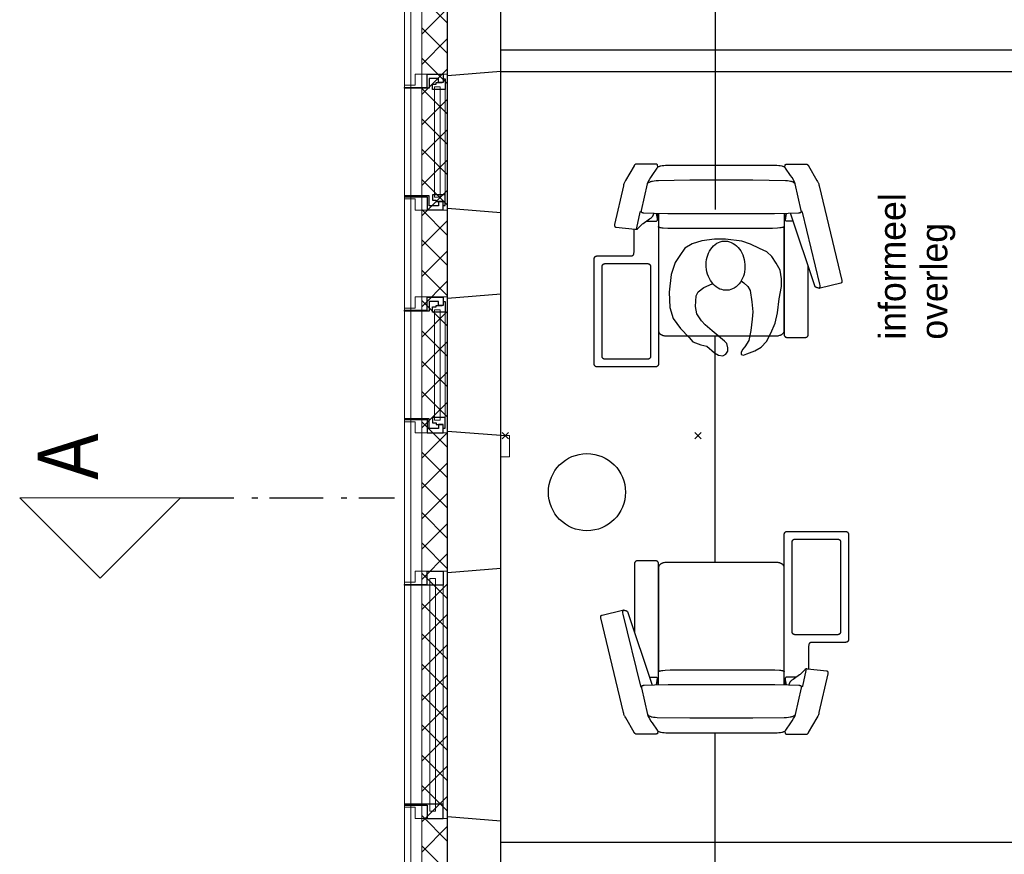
# Model space of a CAD drawing. Header units: millimetres. Extents: x -46954 to 169732, y -26853 to 94136.
# Tile 49 of 174: x -46954 to -42358, y 74057 to 77953. Entities that reach past the tile are written whole.
import ezdxf

# ---------------------------------------------------------------- set-up
doc = ezdxf.new("R2010")
doc.units = ezdxf.units.MM
doc.header["$LTSCALE"] = 400
doc.header["$PDMODE"] = 3
doc.header["$PDSIZE"] = 15
for name, pattern in [('HIDDEN', [0.375, 0.25, -0.125]), ('STYLE_06', [1.041641, 0.625, -0.208282, 0.069427, -0.138931]), ('STYLE_21', [0.138889, 0.069444, -0.069444])]:
    doc.linetypes.add(name, pattern=pattern)
for name, color, linetype, lineweight in [('Binnenkozijnen', 140, 'Continuous', 15), ('Buitenkozijnen', 140, 'Continuous', 15), ('Interieur-systeemwand glas', 140, 'STYLE_21', 15), ('mat-beton (ihwg)', 5, 'Continuous', 25), ('mat-isolatie', 140, 'Continuous', 15), ('mat-multiplex-hor', 140, 'Continuous', 15), ('None', 7, 'Continuous', 9)]:
    doc.layers.add(name, color=color, linetype=linetype, lineweight=lineweight)
for name, color, linetype in [('hidekast', 8, 'HIDDEN'), ('inlay', 6, 'Continuous'), ('inr', 4, 'Continuous'), ('plat', 5, 'Continuous'), ('symbol', 1, 'Continuous')]:
    doc.layers.add(name, color=color, linetype=linetype)
doc.styles.add('Arial Narrow', font='ARIALN.TTF', dxfattribs={"height": 222.25})
doc.styles.add('s100', font='stylu.ttf', dxfattribs={"height": 100})

# ---------------------------------------------------------------- blocks, each defined once
blk = doc.blocks.new('*X702')
at = {"layer": 'None', "lineweight": 5}
for p, q in [((42455.6, 40900), (42575.6, 41020)), ((42597.1, 40900), (42717.1, 41020)), ((42738.5, 40900), (42858.5, 41020)), ((42879.9, 40900), (42999.9, 41020)), ((43021.3, 40900), (43141.3, 41020)), ((43162.7, 40900), (43282.7, 41020)), ((43304.2, 40900), (43424.2, 41020)), ((43445.6, 40900), (43565.6, 41020)), ((43587, 40900), (43707, 41020)), ((43728.4, 40900), (43848.4, 41020)), ((43869.8, 40900), (43989.8, 41020)), ((44011.3, 40900), (44131.3, 41020)), ((44152.7, 40900), (44272.7, 41020)), ((44294.1, 40900), (44414.1, 41020)), ((44435.5, 40900), (44555.5, 41020)), ((44577, 40900), (44697, 41020)), ((44718.4, 40900), (44838.4, 41020)), ((44859.8, 40900), (44979.8, 41020)), ((45001.2, 40900), (45121.2, 41020)), ((45142.6, 40900), (45262.6, 41020)), ((45284.1, 40900), (45404.1, 41020)), ((45425.5, 40900), (45545.5, 41020)), ((45566.9, 40900), (45686.9, 41020)), ((45708.3, 40900), (45828.3, 41020)), ((45849.7, 40900), (45969.7, 41020)), ((45991.2, 40900), (46111.2, 41020)), ((46132.6, 40900), (46252.6, 41020)), ((46274, 40900), (46394, 41020)), ((46415.4, 40900), (46535.4, 41020))]:
    blk.add_line(p, q, dxfattribs=at)
at = {"layer": 'None', "lineweight": 13}
for p, q in [((42547.3, 41020), (42667.3, 40900)), ((42688.7, 41020), (42808.7, 40900)), ((42830.1, 41020), (42950.1, 40900)), ((42971.5, 41020), (43091.5, 40900)), ((43112.9, 41020), (43232.9, 40900)), ((43254.3, 41020), (43374.3, 40900)), ((43395.7, 41020), (43515.7, 40900)), ((43537.1, 41020), (43657.1, 40900)), ((43678.5, 41020), (43798.5, 40900)), ((43819.9, 41020), (43939.9, 40900)), ((43961.3, 41020), (44081.3, 40900)), ((44102.7, 41020), (44222.7, 40900)), ((44244.1, 41020), (44364.1, 40900)), ((44385.5, 41020), (44505.5, 40900)), ((44526.9, 41020), (44646.9, 40900)), ((44668.3, 41020), (44788.3, 40900)), ((44809.7, 41020), (44929.7, 40900)), ((44951.1, 41020), (45071.1, 40900)), ((45092.5, 41020), (45212.5, 40900)), ((45233.9, 41020), (45353.9, 40900)), ((45375.3, 41020), (45495.3, 40900)), ((45516.7, 41020), (45636.7, 40900)), ((45658.1, 41020), (45778.1, 40900)), ((45799.5, 41020), (45919.5, 40900)), ((45940.9, 41020), (46060.9, 40900)), ((46082.3, 41020), (46202.3, 40900)), ((46223.7, 41020), (46343.7, 40900)), ((46365.1, 41020), (46485.1, 40900))]:
    blk.add_line(p, q, dxfattribs=at)
blk = doc.blocks.new('0600 pui gemeentehuis')
at = {"layer": 'Buitenkozijnen', "color": 92, "linetype": 'Continuous', "lineweight": 25}
for p, q in [((50.3, 0), (70.3, -250)), ((710.3, 0), (690.3, -250))]:
    blk.add_line(p, q, dxfattribs=at)
at = {"layer": 'Buitenkozijnen', "color": 43, "linetype": 'Continuous', "lineweight": 9}
blk.add_lwpolyline([(697.8, -400), (645.3, -400), (645.3, -450), (115.3, -450), (115.3, -400), (62.8, -400), (62.8, -250), (70.3, -250), (50.3, 0), (710.3, 0), (690.3, -250), (697.8, -250)], close=True, dxfattribs=at)
at = {"layer": 'None', "color": 8, "linetype": 'Continuous', "lineweight": 5}
blk.add_line((134.5, -260), (626, -260), dxfattribs=at)
at = {"layer": 'None', "color": 92, "linetype": 'Continuous', "lineweight": 25}
for points in [[(63.5, -270), (102.5, -270), (102.5, -291.7), (83.5, -291.7), (83.5, -335), (129.3, -335), (129.3, -450), (125.3, -450), (125.3, -344), (63.5, -344), (63.5, -325), (63.5, -325)], [(697, -270), (658, -270), (658, -291.7), (677, -291.7), (677, -335), (631.3, -335), (631.3, -450), (635.3, -450), (635.3, -344), (697, -344), (697, -325), (697, -325)]]:
    blk.add_lwpolyline(points, close=True, dxfattribs=at)
for points in [[(84.5, -270), (84.5, -260), (134.5, -260), (134.5, -320), (109.4, -320), (109.4, -301.9), (102.5, -301.9), (102.5, -274.7)], [(676, -270), (676, -260), (626, -260), (626, -320), (651.2, -320), (651.2, -301.9), (658, -301.9), (658, -274.7)]]:
    blk.add_lwpolyline(points, dxfattribs=at)
at = {"layer": 'None', "color": 140, "linetype": 'Continuous', "lineweight": 15}
blk.add_lwpolyline([(122.8, -284.2), (637.8, -284.2), (637.8, -310.6), (122.8, -310.6)], close=True, dxfattribs=at)
blk = doc.blocks.new('1200 pui gemeentehuis')
at = {"layer": 'Buitenkozijnen', "color": 92, "linetype": 'Continuous', "lineweight": 25}
for p, q in [((50, 0), (70, -250)), ((1230, 0), (1210, -250))]:
    blk.add_line(p, q, dxfattribs=at)
at = {"layer": 'Buitenkozijnen', "color": 43, "linetype": 'Continuous', "lineweight": 9}
blk.add_lwpolyline([(1165, -400), (1165, -450), (115, -450), (115, -400), (63, -400), (63, -250), (70, -250), (50, 0), (1230, 0), (1210, -250), (1217, -250), (1217, -400)], close=True, dxfattribs=at)
at = {"layer": 'None', "color": 8, "linetype": 'Continuous', "lineweight": 5}
blk.add_line((129, -270), (1150.5, -270), dxfattribs=at)
at = {"layer": 'None', "color": 92, "linetype": 'Continuous', "lineweight": 25}
for points in [[(63, -270), (129, -270), (129, -450), (125, -450), (125, -344), (63, -344), (63, -325)], [(1217, -270), (1151, -270), (1151, -450), (1155, -450), (1155, -344), (1217, -344), (1217, -325)]]:
    blk.add_lwpolyline(points, close=True, dxfattribs=at)
at = {"layer": 'None', "color": 140, "linetype": 'Continuous', "lineweight": 15}
blk.add_lwpolyline([(97.5, -304.8), (1183, -304.8), (1183, -331.2), (97.5, -331.2)], close=True, dxfattribs=at)
blk = doc.blocks.new('systeemwandstijl 900 hoh')
at = {"layer": 'Interieur-systeemwand glas', "color": 43, "linetype": 'Continuous', "lineweight": 9}
blk.add_lwpolyline([(0, 20), (100, 20), (100, -20), (0, -20)], close=True, dxfattribs=at)
at = {"layer": 'Interieur-systeemwand glas', "color": 43, "linetype": 'Continuous', "lineweight": 15}
for p in [(0, 900), (0, 0)]:
    blk.add_point(p, dxfattribs=at)
blk = doc.blocks.new('symb-ps03_b2')
blk.add_lwpolyline([(82.2, -333.7), (93.5, -323.3), (109.6, -304.5), (119.8, -284.7), (121.3, -230.8), (122.5, -183.8), (115.8, -150.4), (104.2, -98.4), (90.8, -52.2), (69, -24.8), (57.7, -13.2), (50.2, -0.9), (49.4, 8.5), (59.4, 13), (75.8, 8.9), (114.7, -1.3), (145.3, -16.6), (172.1, -41.1), (196.4, -77.8), (221.1, -122.2), (235.7, -169.2), (249.9, -232.3), (265.9, -290), (270.3, -324.8), (267.4, -365.4), (252.2, -399.3), (234.6, -432.8), (213.5, -457.5), (181.2, -475.4), (141, -499), (102.8, -516.9), (26.9, -533.5), (-23.3, -539.3), (-83.1, -537.5), (-129.9, -527.7), (-165.1, -510.7), (-191.8, -478.7), (-217.7, -447.5), (-240.8, -394), (-258.1, -313.4), (-261.7, -241.7), (-250.8, -189), (-222, -138.3), (-185.2, -93.4), (-169.5, -72.2), (-133.8, -53.9), (-107.1, -45.7), (-74.5, -10), (-56.5, 2.3), (-37.5, 6.7), (-23, 0.8), (-11.7, -12.6), (-10.5, -27.9), (-13.2, -49.2), (-22.6, -61.1), (-75.1, -114.5), (-104.5, -144.9), (-120.7, -165.7), (-138.4, -200.3), (-141.8, -234.1), (-134.6, -284.5), (-123.4, -302.1), (-94.4, -318.8), (-69, -327.2), (-51.7, -333)])
blk.add_lwpolyline([(-74.5, -413.3, 0.078796), (-66.1, -458.3, 0.088041), (-45.7, -493.9, 0.105312), (-14.5, -518.5, 0.121926), (19.1, -525.8, 0.121926), (52.3, -516.6, 0.105312), (82.1, -490.3, 0.088041), (100.3, -453.5, 0.078796), (106.2, -408.2, 0.078796), (97.7, -363.2, 0.088041), (77.4, -327.6, 0.105312), (46.2, -303, 0.121926), (12.5, -295.7, 0.121926), (-20.6, -304.9, 0.105312), (-50.4, -331.2, 0.088041), (-68.6, -368, 0.078796)], format="xyb", close=True)
blk = doc.blocks.new('prooff 01')
at = {"layer": 'inr'}
for points in [[(-296.5, 787.5), (-297.4, 797.5), (-297.6, 798.2), (-297.8, 798.5), (-297.9, 798.8), (-298, 798.9), (-298, 799.1), (-298.1, 799.2), (-298.2, 799.3), (-298.3, 799.5), (-298.4, 799.6), (-298.6, 799.7), (-298.7, 799.9), (-298.8, 800), (-299, 800.1), (-299.2, 800.2), (-299.3, 800.3), (-299.5, 800.4), (-299.7, 800.5), (-300, 800.6), (-300.2, 800.7), (-300.5, 800.8), (-300.7, 800.9), (-301.3, 801), (-302, 801.1), (-302.8, 801.2), (-350.4, 802.2), (-389.2, 801.7), (-391.6, 802), (-392.7, 802.1), (-393.9, 802.2), (-395, 802.2), (-396.1, 802.1), (-396.7, 802), (-397.3, 801.9), (-397.8, 801.8), (-398.4, 801.7), (-399, 801.5), (-399.5, 801.3), (-400, 801.1), (-400.6, 800.8), (-401.1, 800.5), (-401.7, 800.1), (-402.2, 799.8), (-402.7, 799.3), (-403.2, 798.9), (-403.8, 798.4), (-404.3, 797.8), (-404.8, 797.2), (-405.3, 796.6), (-405.8, 795.9), (-406.3, 795.1), (-406.8, 794.3), (-446.3, 725.2), (-449.2, 720.9), (-450.6, 718.6), (-452, 716), (-453.3, 713), (-454.6, 709.7), (-455.8, 705.8), (-456.9, 701.4), (-562.6, 259.3), (-562.9, 257.2), (-563.1, 256.1), (-563.1, 255.1), (-563.2, 254.1), (-563.1, 253.6), (-563.1, 253.1), (-563.1, 252.6), (-563, 252.1), (-562.9, 251.7), (-562.8, 251.2), (-562.7, 250.8), (-562.5, 250.4), (-562.4, 250.2), (-562.3, 250), (-562.2, 249.8), (-562.1, 249.6), (-562, 249.4), (-561.9, 249.2), (-561.7, 249.1), (-561.6, 248.9), (-561.4, 248.7), (-561.3, 248.6), (-561.1, 248.4), (-561, 248.2), (-560.8, 248.1), (-560.6, 248), (-560.4, 247.8), (-560.2, 247.7), (-560, 247.6), (-559.7, 247.5), (-559.5, 247.4), (-559.3, 247.3), (-559, 247.2), (-558.8, 247.1), (-558.2, 246.9), (-557.6, 246.8), (-557, 246.7), (-460.7, 223.3), (-459.2, 223.3), (-457.6, 223.3), (-456, 223.4), (-454.4, 223.5), (-452.8, 223.7), (-451.1, 224), (-449.5, 224.3), (-448, 224.7), (-446.4, 225.2), (-445, 225.6), (-443.6, 226.2), (-442.3, 226.7), (-441.1, 227.3), (-440.6, 227.6), (-440.1, 227.9), (-439.6, 228.3), (-439.1, 228.6), (-438.7, 228.9), (-438.4, 229.3), (-323.2, 572.8)], [(297, 787.6), (297.9, 797.7), (298.1, 798.3), (298.2, 798.6), (298.4, 798.9), (298.4, 799), (298.5, 799.2), (298.6, 799.3), (298.7, 799.5), (298.8, 799.6), (298.9, 799.7), (299, 799.9), (299.2, 800), (299.3, 800.1), (299.5, 800.2), (299.6, 800.4), (299.8, 800.5), (300, 800.6), (300.2, 800.7), (300.4, 800.8), (300.7, 800.9), (300.9, 800.9), (301.2, 801), (301.8, 801.1), (302.5, 801.3), (303.3, 801.3), (350.9, 802.3), (389.7, 801.9), (392, 802.1), (393.2, 802.2), (394.3, 802.3), (395.5, 802.3), (396.6, 802.2), (397.2, 802.1), (397.7, 802.1), (398.3, 801.9), (398.9, 801.8), (399.4, 801.6), (400, 801.4), (400.5, 801.2), (401.1, 800.9), (401.6, 800.6), (402.1, 800.3), (402.7, 799.9), (403.2, 799.5), (403.7, 799), (404.2, 798.5), (404.7, 798), (405.2, 797.4), (405.7, 796.7), (406.2, 796), (406.7, 795.3), (407.2, 794.5), (446.8, 725.4), (449.7, 721.1), (451.1, 718.7), (452.5, 716.1), (453.8, 713.2), (455.1, 709.8), (456.3, 706), (457.4, 701.5), (498, 520.7), (498.3, 518.6), (498.4, 517.6), (498.5, 516.5), (498.5, 515.5), (498.5, 515), (498.5, 514.5), (498.4, 514.1), (498.4, 513.6), (498.3, 513.1), (498.2, 512.7), (498, 512.2), (497.9, 511.8), (497.8, 511.6), (497.7, 511.4), (497.6, 511.2), (497.5, 511), (497.3, 510.9), (497.2, 510.7), (497.1, 510.5), (497, 510.3), (496.8, 510.2), (496.7, 510), (496.5, 509.8), (496.3, 509.7), (496.1, 509.5), (496, 509.4), (495.8, 509.3), (495.6, 509.1), (495.3, 509), (495.1, 508.9), (494.9, 508.8), (494.6, 508.7), (494.4, 508.6), (494.1, 508.5), (493.6, 508.4), (493, 508.2), (492.3, 508.2), (402.4, 498), (399.7, 497.8), (397.5, 497.8), (396.6, 497.8), (395.7, 497.9), (395.3, 498), (394.9, 498.1), (394.6, 498.1), (394.2, 498.2), (393.8, 498.3), (393.5, 498.5), (393.2, 498.6), (392.9, 498.7), (392.6, 498.9), (392.2, 499.1), (391.9, 499.3), (391.6, 499.5), (391, 499.9), (390.4, 500.4), (389.1, 501.6), (378.2, 512.8), (371.1, 519.8), (368, 522.7), (365.3, 525), (335.3, 546.4), (329.5, 550.2), (328, 551.2), (326.5, 552.4), (325.1, 553.6), (323.7, 554.9), (323, 555.6), (322.3, 556.4), (321.7, 557.2), (321, 558), (320.4, 558.9), (319.8, 559.8), (319.3, 560.8), (318.7, 561.8), (318.2, 562.9), (317.7, 564.1), (317.2, 565.3), (316.7, 566.5), (316.3, 567.8), (315.9, 569.2), (315.3, 572.2)], [(345.4, 712.3), (343.7, 713.7), (341.9, 715), (339.9, 716.3), (337.8, 717.5), (335.5, 718.5), (333, 719.6), (330.3, 720.5), (327.3, 721.4), (324.2, 722.1), (320.7, 722.9), (313.1, 724.1), (304.2, 725.2), (293.9, 726), (146.8, 728), (-147, 728), (-299.3, 725.8), (-308.5, 724.9), (-316.3, 723.9), (-322.8, 722.6), (-325.6, 721.9), (-328.3, 721.1), (-330.7, 720.2), (-333, 719.3), (-335.1, 718.3), (-337, 717.3), (-338.9, 716.2), (-340.7, 714.9), (-344.3, 712.3)], [(-456.5, 223.3), (-456.7, 223.3), (-456.8, 223.3), (-456.9, 223.3), (-457.1, 223.3), (-457.2, 223.3), (-457.3, 223.3), (-457.5, 223.3), (-457.6, 223.3), (-457.7, 223.4), (-457.8, 223.4), (-457.9, 223.4), (-458.1, 223.5), (-458.2, 223.5), (-458.3, 223.5), (-458.4, 223.6), (-458.5, 223.6), (-458.6, 223.7), (-458.7, 223.8), (-458.8, 223.8), (-458.9, 223.9), (-458.9, 224), (-459, 224.1), (-459.1, 224.1), (-459.2, 224.2), (-459.3, 224.3), (-459.4, 224.4), (-459.5, 224.6), (-459.6, 224.8), (-459.8, 225.1), (-459.9, 225.3), (-460, 225.6), (-460.1, 225.8), (-460.2, 226.1), (-460.4, 226.7), (-460.5, 227.3), (-460.7, 228), (-460.8, 228.7), (-460.9, 230.1), (-460.9, 231.7), (-460.9, 233.2), (-460.7, 236.3), (-460, 241.3), (-378.1, 577.8), (-377.9, 578.3), (-377.8, 578.5), (-377.7, 578.8), (-377.5, 579.1), (-377.5, 579.2), (-377.4, 579.3), (-377.3, 579.4), (-377.2, 579.5), (-377.1, 579.7), (-377, 579.8), (-376.9, 579.9), (-376.8, 580), (-376.7, 580.1), (-376.5, 580.2), (-376.4, 580.3), (-376.3, 580.4), (-376.1, 580.5), (-375.9, 580.6), (-375.7, 580.7), (-375.5, 580.8), (-375.3, 580.9), (-375.1, 580.9), (-374.6, 581.1), (-374.1, 581.2)], [(-293.1, 572), (-293.1, 6.2), (-293.1, 5.5), (-293.2, 4.9), (-293.2, 4.2), (-293.3, 3.6), (-293.5, 3), (-293.7, 2.4), (-293.9, 1.8), (-294.1, 1.2), (-294.3, 0.7), (-294.6, 0.1), (-294.9, -0.4), (-295.3, -0.9), (-295.6, -1.4), (-296, -1.9), (-296.4, -2.4), (-296.8, -2.8), (-297.2, -3.2), (-297.7, -3.6), (-298.2, -4), (-298.7, -4.4), (-299.2, -4.7), (-299.7, -5), (-300.3, -5.3), (-300.8, -5.5), (-301.4, -5.8), (-302, -5.9), (-302.6, -6.1), (-303.2, -6.3), (-303.9, -6.4), (-304.5, -6.5), (-305.1, -6.5), (-305.8, -6.5), (-392.9, -6.5), (-393.5, -6.5), (-394.2, -6.5), (-394.8, -6.4), (-395.4, -6.3), (-396, -6.1), (-396.6, -5.9), (-397.2, -5.8), (-397.8, -5.5), (-398.4, -5.3), (-398.9, -5), (-399.5, -4.7), (-400, -4.4), (-400.5, -4), (-401, -3.6), (-401.4, -3.2), (-401.9, -2.8), (-402.3, -2.4), (-402.7, -1.9), (-403, -1.4), (-403.4, -0.9), (-403.7, -0.4), (-404, 0.1), (-404.3, 0.7), (-404.6, 1.2), (-404.8, 1.8), (-405, 2.4), (-405.2, 3), (-405.3, 3.6), (-405.4, 4.2), (-405.5, 4.9), (-405.6, 5.5), (-405.6, 6.2), (-405.5, 323.8)], [(-334.6, 535.7), (-306.9, 535.6), (-306, 535.6), (-305.1, 535.7), (-304.3, 535.9), (-303.8, 536), (-303.4, 536.1), (-302.9, 536.2), (-302.5, 536.3), (-302, 536.5), (-301.6, 536.7), (-301.2, 536.9), (-300.7, 537.2), (-300.3, 537.4), (-299.9, 537.7), (-299.6, 538.1), (-299.2, 538.5), (-298.8, 538.9), (-298.5, 539.3), (-298.2, 539.8), (-297.9, 540.3), (-297.6, 540.9), (-297.3, 541.5), (-297.1, 542.1), (-296.9, 542.8), (-296.7, 543.5), (-296.6, 544.3), (-296.5, 545.2), (-296.4, 546.1), (-296.3, 547), (-296.3, 548), (-296, 571.9)], [(-303.3, 572.1), (-298.1, 540.6)], [(293.9, 571.9), (293.9, -131.5), (293.9, -132.1), (293.9, -132.8), (294, -133.4), (294.1, -134), (294.3, -134.6), (294.4, -135.3), (294.6, -135.8), (294.9, -136.4), (295.1, -137), (295.4, -137.5), (295.7, -138.1), (296, -138.6), (296.4, -139.1), (296.8, -139.6), (297.2, -140), (297.6, -140.5), (298, -140.9), (298.5, -141.3), (299, -141.7), (299.5, -142), (300, -142.3), (300.5, -142.6), (301.1, -142.9), (301.6, -143.2), (302.2, -143.4), (302.8, -143.6), (303.4, -143.8), (304, -143.9), (304.6, -144), (305.3, -144.1), (305.9, -144.2), (306.6, -144.2), (580.7, -144.2), (581.3, -144.2), (582, -144.1), (582.6, -144), (583.2, -143.9), (583.8, -143.8), (584.4, -143.6), (585, -143.4), (585.6, -143.2), (586.2, -142.9), (586.7, -142.6), (587.3, -142.3), (587.8, -142), (588.3, -141.7), (588.7, -141.3), (589.2, -140.9), (589.6, -140.5), (590.1, -140), (590.5, -139.6), (590.8, -139.1), (591.2, -138.6), (591.5, -138.1), (591.8, -137.5), (592.1, -137), (592.4, -136.4), (592.6, -135.8), (592.8, -135.3), (593, -134.6), (593.1, -134), (593.2, -133.4), (593.3, -132.8), (593.4, -132.1), (593.4, -131.5), (593.4, 360.7), (593.4, 361.3), (593.3, 362), (593.2, 362.6), (593.1, 363.2), (593, 363.8), (592.8, 364.4), (592.6, 365), (592.4, 365.6), (592.1, 366.2), (591.8, 366.7), (591.5, 367.2), (591.2, 367.8), (590.8, 368.3), (590.5, 368.7), (590.1, 369.2), (589.6, 369.6), (589.2, 370.1), (588.7, 370.5), (588.3, 370.8), (587.8, 371.2), (587.3, 371.5), (586.7, 371.8), (586.2, 372.1), (585.6, 372.4), (585, 372.6), (584.4, 372.8), (583.8, 373), (583.2, 373.1), (582.6, 373.2), (582, 373.3), (581.3, 373.3), (580.7, 373.4), (432.1, 373.4), (425.3, 373.5), (422.4, 373.6), (419.8, 373.9), (418.7, 374.1), (417.6, 374.3), (416.5, 374.6), (415.6, 374.9), (414.7, 375.2), (414.2, 375.4), (413.8, 375.6), (413.4, 375.8), (413, 376.1), (412.7, 376.3), (412.3, 376.6), (412, 376.8), (411.7, 377.1), (411.4, 377.4), (411.1, 377.7), (410.8, 378.1), (410.5, 378.4), (410.3, 378.8), (410, 379.2), (409.8, 379.6), (409.6, 380), (409.4, 380.4), (409.2, 380.9), (408.9, 381.9), (408.6, 382.9), (408.3, 384), (408.1, 385.2), (407.9, 386.5), (407.8, 387.9), (407.6, 391), (407.5, 394.4), (407.5, 497.8)], [(349.8, 535.9), (307.3, 535.7), (306.5, 535.8), (305.6, 535.9), (304.7, 536), (304.3, 536.1), (303.8, 536.2), (303.4, 536.3), (302.9, 536.5), (302.5, 536.6), (302.1, 536.8), (301.6, 537.1), (301.2, 537.3), (300.8, 537.6), (300.4, 537.9), (300, 538.2), (299.6, 538.6), (299.3, 539), (299, 539.4), (298.6, 539.9), (298.3, 540.4), (298.1, 541), (297.8, 541.6), (297.6, 542.2), (297.4, 542.9), (297.2, 543.7), (297, 544.5), (296.9, 545.3), (296.8, 546.2), (296.8, 547.2), (296.7, 548.2), (296.5, 572)], [(303.8, 572.2), (298.5, 540.8)], [(394.2, 498.9), (394.4, 499.2), (394.5, 499.4), (394.5, 499.5), (394.5, 499.6), (394.6, 499.7), (394.6, 499.8), (394.6, 499.9), (394.6, 500.1), (394.7, 500.3), (394.7, 500.6), (394.7, 501), (394.7, 501.4), (394.6, 502.5), (394.5, 503.8), (394.2, 505.4), (378.5, 577.9), (378.3, 578.4), (378.2, 578.7), (378.1, 578.9), (378, 579.2), (377.9, 579.3), (377.9, 579.4), (377.8, 579.6), (377.7, 579.7), (377.6, 579.8), (377.5, 579.9), (377.4, 580), (377.3, 580.1), (377.1, 580.3), (377, 580.4), (376.9, 580.5), (376.7, 580.6), (376.6, 580.7), (376.4, 580.7), (376.2, 580.8), (376, 580.9), (375.8, 581), (375.6, 581.1), (375.1, 581.2), (374.6, 581.4)]]:
    blk.add_lwpolyline(points, dxfattribs=at)
for points in [[(-248.8, 571.9), (-311.8, 572.6), (-360.9, 575), (-363, 575.2), (-364.9, 575.4), (-366.5, 575.8), (-367.2, 575.9), (-367.9, 576.1), (-368.6, 576.3), (-369.2, 576.5), (-369.8, 576.8), (-370.3, 577), (-370.8, 577.3), (-371, 577.4), (-371.2, 577.6), (-371.4, 577.7), (-371.6, 577.9), (-371.8, 578), (-371.9, 578.2), (-372.1, 578.4), (-372.3, 578.5), (-372.4, 578.7), (-372.5, 578.9), (-372.6, 579.1), (-372.8, 579.3), (-372.9, 579.5), (-373, 579.7), (-373, 579.9), (-373.1, 580.1), (-373.2, 580.3), (-373.2, 580.5), (-373.3, 580.8), (-373.3, 581), (-373.4, 581.2), (-373.4, 581.5), (-373.4, 582), (-373.4, 582.5), (-373.4, 583.1), (-373.3, 583.6), (-373.2, 584.2), (-373.1, 584.9), (-372.8, 586.2), (-344.8, 710.8), (-343.2, 715.2), (-341.2, 719.7), (-338.8, 724.5), (-336.1, 729.4), (-330.1, 739.4), (-323.5, 749.6), (-299.4, 783.9), (-298.9, 784.5), (-298.4, 785.1), (-297.9, 785.7), (-297.4, 786.3), (-296.7, 786.8), (-296.1, 787.4), (-295.4, 787.9), (-294.7, 788.4), (-293.9, 788.8), (-293.1, 789.3), (-292.2, 789.7), (-291.2, 790.2), (-289.2, 790.9), (-286.9, 791.6), (-284.4, 792.3), (-281.6, 792.9), (-275.2, 793.9), (-267.6, 794.7), (-258.7, 795.3), (-127.1, 796.3), (128.3, 796.3), (259.9, 795.3), (268.8, 794.7), (276.4, 793.9), (282.8, 792.9), (285.5, 792.3), (288.1, 791.6), (290.3, 790.9), (292.4, 790.2), (293.3, 789.7), (294.2, 789.3), (295, 788.8), (295.8, 788.4), (296.5, 787.9), (297.2, 787.4), (297.9, 786.8), (298.5, 786.3), (299, 785.7), (299.6, 785.1), (300.1, 784.5), (300.5, 783.9), (324.6, 749.6), (331.2, 739.4), (337.2, 729.4), (339.9, 724.5), (342.3, 719.7), (344.3, 715.2), (345.9, 710.8), (373.9, 586.2), (374.2, 584.9), (374.3, 584.2), (374.4, 583.6), (374.5, 583.1), (374.5, 582.5), (374.5, 582), (374.5, 581.5), (374.5, 581.2), (374.5, 581), (374.4, 580.8), (374.4, 580.5), (374.3, 580.3), (374.2, 580.1), (374.2, 579.9), (374.1, 579.7), (374, 579.5), (373.9, 579.3), (373.8, 579.1), (373.6, 578.9), (373.5, 578.7), (373.4, 578.5), (373.2, 578.4), (373.1, 578.2), (372.9, 578), (372.7, 577.9), (372.5, 577.7), (372.3, 577.6), (372.1, 577.4), (371.9, 577.3), (371.4, 577), (370.9, 576.8), (370.3, 576.5), (369.7, 576.3), (369.1, 576.1), (367.6, 575.8), (366, 575.4), (364.1, 575.2), (362.1, 575), (313, 572.6), (249.9, 571.9)], [(293.4, 24.6), (293.4, 24), (293.3, 23.3), (293.3, 22.7), (293.2, 22), (293.1, 21.4), (293, 20.8), (292.8, 20.2), (292.7, 19.6), (292.5, 18.9), (292.3, 18.3), (292, 17.7), (291.8, 17.2), (291.5, 16.6), (291.2, 16), (290.5, 14.9), (289.8, 13.8), (288.9, 12.7), (288, 11.7), (287, 10.7), (285.9, 9.7), (284.8, 8.8), (283.5, 7.9), (282.2, 7.1), (280.8, 6.2), (279.3, 5.5), (277.8, 4.8), (276.1, 4.1), (274.4, 3.5), (272.6, 2.9), (268.8, 1.9), (264.8, 1.1), (260.4, 0.5), (255.7, 0.1), (250.8, 0), (-250.8, 0), (-255.6, 0.1), (-260.2, 0.5), (-264.5, 1.1), (-268.5, 1.9), (-272.3, 3), (-274.1, 3.6), (-275.8, 4.2), (-277.5, 4.9), (-279, 5.6), (-280.5, 6.4), (-282, 7.2), (-283.3, 8.1), (-284.6, 9), (-285.8, 9.9), (-286.9, 10.9), (-287.9, 11.9), (-288.8, 12.9), (-289.7, 13.9), (-290.5, 15), (-291.1, 16.2), (-291.5, 16.7), (-291.7, 17.3), (-292, 17.9), (-292.2, 18.5), (-292.5, 19.1), (-292.7, 19.7), (-292.8, 20.3), (-293, 20.9), (-293.1, 21.5), (-293.2, 22.1), (-293.3, 22.7), (-293.3, 23.4), (-293.4, 24), (-293.4, 24.6), (-293.1, 510.2), (-293, 510.1), (-293, 510.1), (-292.9, 510), (-292.9, 509.9), (-292.8, 509.8), (-292.8, 509.8), (-292.6, 509.6), (-292.4, 509.5), (-292.3, 509.3), (-292.1, 509.2), (-291.9, 509.1), (-291.4, 508.8), (-290.9, 508.5), (-290.3, 508.3), (-289.7, 508), (-288.2, 507.5), (-286.6, 507), (-282.8, 506.2), (-278.4, 505.4), (-273.4, 504.7), (-262.4, 503.6), (-239.4, 502.3), (-221, 502), (221, 502), (249.4, 502.3), (271.9, 503.4), (276.5, 503.8), (280.5, 504.4), (284.1, 505.1), (285.7, 505.4), (287.2, 505.8), (288.5, 506.3), (289.7, 506.7), (290.2, 507), (290.7, 507.2), (291.2, 507.5), (291.7, 507.8), (292.1, 508), (292.4, 508.3), (292.8, 508.6), (292.9, 508.8), (293.1, 508.9), (293.2, 509.1), (293.3, 509.2), (293.4, 509.4), (293.5, 509.6), (293.6, 509.7), (293.7, 509.9), (293.8, 510.1), (293.9, 510.2)], [(330.6, -95.7), (330.6, -96.3), (330.7, -97), (330.8, -97.6), (330.9, -98.2), (331, -98.8), (331.2, -99.4), (331.4, -100), (331.6, -100.6), (331.9, -101.2), (332.2, -101.7), (332.5, -102.2), (332.8, -102.8), (333.1, -103.3), (333.5, -103.7), (333.9, -104.2), (334.3, -104.6), (334.8, -105.1), (335.2, -105.5), (335.7, -105.8), (336.2, -106.2), (336.7, -106.5), (337.3, -106.8), (337.8, -107.1), (338.4, -107.4), (338.9, -107.6), (339.5, -107.8), (340.1, -108), (340.8, -108.1), (341.4, -108.2), (342, -108.3), (342.7, -108.3), (343.3, -108.4), (543.7, -108.4), (544.3, -108.3), (545, -108.3), (545.6, -108.2), (546.2, -108.1), (546.8, -108), (547.4, -107.8), (548, -107.6), (548.6, -107.4), (549.2, -107.1), (549.7, -106.8), (550.3, -106.5), (550.8, -106.2), (551.3, -105.8), (551.7, -105.5), (552.2, -105.1), (552.6, -104.6), (553.1, -104.2), (553.5, -103.7), (553.8, -103.3), (554.2, -102.8), (554.5, -102.2), (554.8, -101.7), (555.1, -101.2), (555.4, -100.6), (555.6, -100), (555.8, -99.4), (556, -98.8), (556.1, -98.2), (556.2, -97.6), (556.3, -97), (556.3, -96.3), (556.4, -95.7), (556.4, 324.9), (556.3, 325.5), (556.3, 326.2), (556.2, 326.8), (556.1, 327.4), (556, 328.1), (555.8, 328.7), (555.6, 329.2), (555.4, 329.8), (555.1, 330.4), (554.8, 330.9), (554.5, 331.5), (554.2, 332), (553.8, 332.5), (553.5, 333), (553.1, 333.4), (552.6, 333.9), (552.2, 334.3), (551.7, 334.7), (551.3, 335.1), (550.8, 335.4), (550.3, 335.7), (549.7, 336), (549.2, 336.3), (548.6, 336.6), (548, 336.8), (547.4, 337), (546.8, 337.2), (546.2, 337.3), (545.6, 337.4), (545, 337.5), (544.3, 337.6), (543.7, 337.6), (343.3, 337.6), (342.7, 337.6), (342, 337.5), (341.4, 337.4), (340.8, 337.3), (340.1, 337.2), (339.5, 337), (338.9, 336.8), (338.4, 336.6), (337.8, 336.3), (337.3, 336), (336.7, 335.7), (336.2, 335.4), (335.7, 335.1), (335.2, 334.7), (334.8, 334.3), (334.3, 333.9), (333.9, 333.4), (333.5, 333), (333.1, 332.5), (332.8, 332), (332.5, 331.5), (332.2, 330.9), (331.9, 330.4), (331.6, 329.8), (331.4, 329.2), (331.2, 328.7), (331, 328.1), (330.9, 327.4), (330.8, 326.8), (330.7, 326.2), (330.6, 325.5), (330.6, 324.9)]]:
    blk.add_lwpolyline(points, close=True, dxfattribs=at)

msp = doc.modelspace()

# ---------------------------------------------------------------- linework, layer by layer
at = {"linetype": 'Continuous', "lineweight": 0, "flags": 128}
msp.add_lwpolyline([(-44707.73324, 69211.61338), (-44707.73324, 82961.39674), (-6950.64948, 82960.92854), (-6950.64948, 74197.93624), (-17757.73324, 74197.93624), (-17757.73324, 69211.61338), (-36160.7076, 69211.61338), (-36160.7076, 74173.70884), (-41157.73324, 74211.58002), (-41157.73324, 69211.61338), (-44707.73324, 69211.61338)], dxfattribs=at)
at = {"layer": 'inlay'}
for p, q in [((-43707.73324, 79071.91563), (-43707.73324, 77066.15681)), ((-43707.73324, 75419.81881), (-43707.73324, 76476.44128)), ((-43707.73324, 72603.95608), (-43707.73324, 74623.53036))]:
    msp.add_line(p, q, dxfattribs=at)
at = {"layer": 'inr'}
msp.add_circle((-44306.34711, 75747.37029), 180, dxfattribs=at)
at = {"layer": 'Interieur-systeemwand glas', "lineweight": 15}
msp.add_line((-44707.73324, 75911.57274), (-44707.73324, 76011.57274), dxfattribs=at)
at = {"layer": 'mat-beton (ihwg)', "lineweight": 25}
for p, q in [((-44957.73324, 68961.61338), (-44957.73324, 82971.57274)), ((-44707.73324, 69211.61338), (-44707.73324, 82971.57274))]:
    msp.add_line(p, q, dxfattribs=at)
at = {"layer": 'mat-isolatie', "lineweight": 15}
for p, q in [((-45077.73324, 68841.61338), (-45077.73324, 83531.74494)), ((-44957.73324, 68961.61338), (-44957.73324, 83411.74494))]:
    msp.add_line(p, q, dxfattribs=at)
at = {"layer": 'mat-multiplex-hor', "lineweight": 15}
for p, q in [((-45157.73324, 68761.57289), (-45157.73324, 83611.57274)), ((-45127.73324, 68791.57289), (-45127.73324, 83581.57274))]:
    msp.add_line(p, q, dxfattribs=at)
at = {"layer": 'None', "color": 43, "linetype": 'STYLE_06', "lineweight": 9}
msp.add_line((-44707.73324, 86270.47274), (-44707.73324, 67562.50274), dxfattribs=at)
at = {"layer": 'None', "color": 92, "linetype": 'STYLE_06', "lineweight": 25}
msp.add_line((-46204.15693, 75720.51338), (-45204.15693, 75720.51338), dxfattribs=at)
at = {"layer": 'None', "color": 140, "linetype": 'Continuous', "lineweight": 15, "flags": 128}
msp.add_lwpolyline([(-46954.15693, 75720.51338), (-46204.15693, 75720.51338), (-46579.15693, 75345.51338)], close=True, dxfattribs=at)
at = {"layer": 'plat'}
for p, q in [((-44707.73324, 77811.57288), (-39257.73324, 77811.57288)), ((-44707.73324, 77711.57288), (-39257.73324, 77711.57288)), ((-41157.73324, 74111.58002), (-44707.73324, 74111.58002))]:
    msp.add_line(p, q, dxfattribs=at)

# ---------------------------------------------------------------- block references
at = {"layer": 'Binnenkozijnen', "color": 7, "rotation": 270}
for name, p in [('0600 pui gemeentehuis', (-44707.73324, 77761.57274)), ('0600 pui gemeentehuis', (-44707.73324, 76721.57323)), ('1200 pui gemeentehuis', (-44707.73324, 75441.57274))]:
    msp.add_blockref(name, p, dxfattribs=at)
at = {"layer": 'hidekast', "xscale": -1}
msp.add_blockref('prooff 01', (-43678.91884, 76476.44128, 21500), dxfattribs=at)
at = {"layer": 'hidekast', "xscale": -1, "rotation": 180}
msp.add_blockref('prooff 01', (-43678.91884, 75419.81881, 21500), dxfattribs=at)
at = {"layer": 'mat-isolatie', "rotation": 90}
msp.add_blockref('*X702', (-4057.73324, 31520.51338), dxfattribs=at)
at = {"layer": 'plat', "rotation": 270}
msp.add_blockref('systeemwandstijl 900 hoh', (-44687.72204, 76011.57274), dxfattribs=at)
at = {"layer": 'symbol', "linetype": 'Continuous', "lineweight": 0, "xscale": -1, "rotation": 185.4550658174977}
msp.add_blockref('symb-ps03_b2', (-43635.87232, 76394.07805), dxfattribs=at)

# ---------------------------------------------------------------- texts
at = {"layer": 'Binnenkozijnen', "color": 1, "insert": (-46870.55138, 75805.55445), "char_height": 282.22222, "attachment_point": 1, "rotation": 90, "style": 'Arial Narrow'}
msp.add_mtext('A', dxfattribs=at)
at = {"layer": 'plat', "style": 's100'}
for s, p in [('informeel', (-42819.14759, 76459.28953)), ('informeel', (-42819.14759, 76459.28953)), ('overleg', (-42624.03718, 76459.28953)), ('overleg', (-42624.03718, 76459.28953))]:
    msp.add_text(s, height=124.21728, rotation=90, dxfattribs=at).set_placement(p)

doc.saveas('drawing.dxf')
